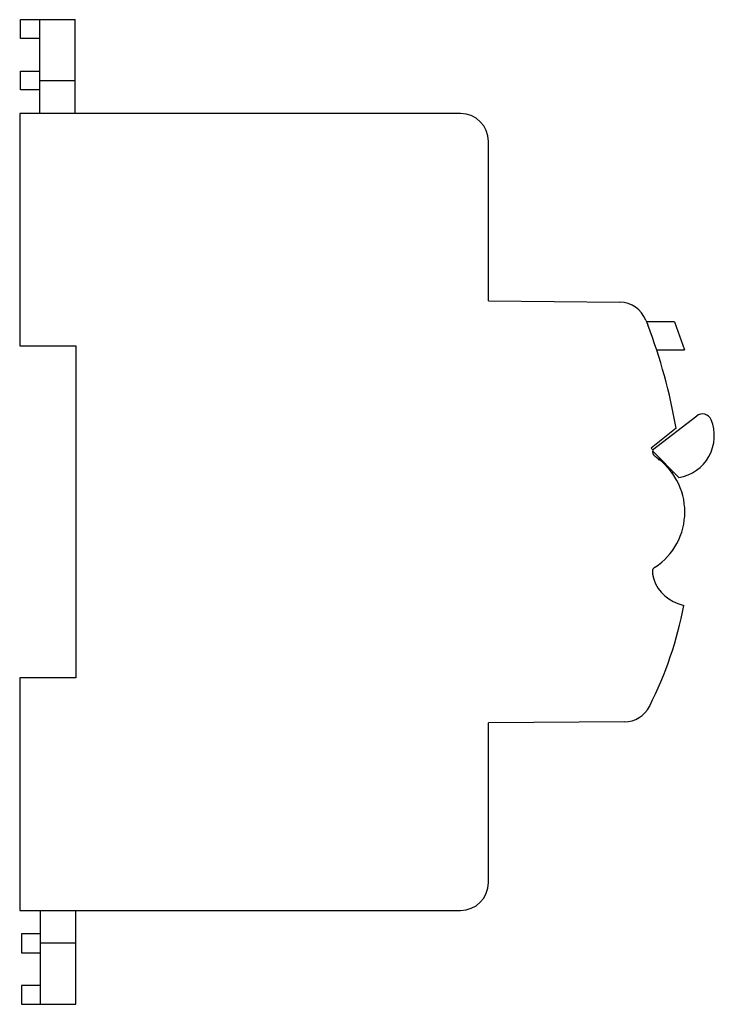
# Model space of a CAD drawing. Header units: millimetres. Extents: x 11 to 85, y 14 to 119.
import ezdxf

# ---------------------------------------------------------------- set-up
doc = ezdxf.new("R2010")
doc.units = ezdxf.units.MM
doc.header["$LTSCALE"] = 8.595941
doc.layers.get('0').update_dxf_attribs({"linetype": 'CONTINUOUS'})

msp = doc.modelspace()

# ---------------------------------------------------------------- linework, layer by layer
at = {"color": 7, "linetype": 'Continuous'}
for p, q in [((10.97, 116.6), (10.97, 118.6)), ((10.97, 118.6), (16.77, 118.6)), ((12.97, 118.6), (12.97, 108.6)), ((16.77, 108.6), (16.77, 118.6)), ((12.97, 116.6), (10.97, 116.6)), ((10.97, 111.1), (10.97, 113.1)), ((10.97, 113.1), (12.97, 113.1)), ((16.77, 112.07), (12.97, 112.07)), ((12.97, 111.1), (10.97, 111.1)), ((10.87, 108.6), (10.87, 83.8)), ((57.87, 108.6), (10.87, 108.6)), ((60.87, 88.6), (60.87, 105.6)), ((60.87, 88.6), (74.88, 88.47)), ((77.65, 86.55), (77.85, 86.05)), ((80.72, 86.37), (77.72, 86.37)), ((80.72, 86.37), (81.78, 83.39)), ((10.87, 83.8), (16.87, 83.8)), ((16.87, 83.8), (16.87, 48.4)), ((78.8, 83.39), (81.78, 83.39)), ((78.38, 72.74), (83.09, 76.35)), ((80.87, 75.05), (78.21, 72.89)), ((78.21, 72.89), (78.41, 72.71)), ((81.17, 69.79), (78.41, 72.6)), ((78.99, 71.63), (79.18, 71.82)), ((80.58, 70.39), (80.38, 70.19)), ((78.41, 59.48), (78.34, 59.45)), ((81.07, 56.34), (81.7, 56.12)), ((10.87, 48.4), (10.87, 23.6)), ((16.87, 48.4), (10.87, 48.4)), ((78.06, 45.43), (78.03, 45.37)), ((75.38, 43.72), (60.87, 43.6)), ((60.87, 26.6), (60.87, 43.6)), ((10.87, 23.6), (57.87, 23.6)), ((13.07, 23.6), (13.07, 13.6)), ((16.87, 13.6), (16.87, 23.6)), ((13.07, 21.1), (11.07, 21.1)), ((11.07, 21.1), (11.07, 19.1)), ((16.87, 20.13), (13.07, 20.13)), ((11.07, 19.1), (13.07, 19.1)), ((13.07, 15.6), (11.07, 15.6)), ((11.07, 15.6), (11.07, 13.6)), ((11.07, 13.6), (16.87, 13.6))]:
    msp.add_line(p, q, dxfattribs=at)
for centre, radius, start, end in [((57.87, 105.6), 3, 0, 90), ((74.85, 85.47), 3, 21.1007, 89.5), ((24.58, 65.49), 57.1, 9.6366, 21.1007), ((80.46, 74.23), 4.5, 279.2025, 22.2599), ((83.69, 75.55), 1, 22.2599, 127.4969), ((78.97, 72.5), 0.599, 159.1442, 236.4564), ((74.73, 66.1), 7.08, 303.5468, 56.4564), ((78.87, 59.73), 0.524, 116.4988, 207.8637), ((82.38, 60.24), 4.11, 191.0623, 251.4399), ((42.87, 63.37), 39.5, 332.988, 349.4233), ((75.35, 46.72), 3, 270.5, 333.1096), ((57.87, 26.6), 3, 270, 360)]:
    msp.add_arc(centre, radius, start, end, dxfattribs=at)

doc.saveas('drawing.dxf')
